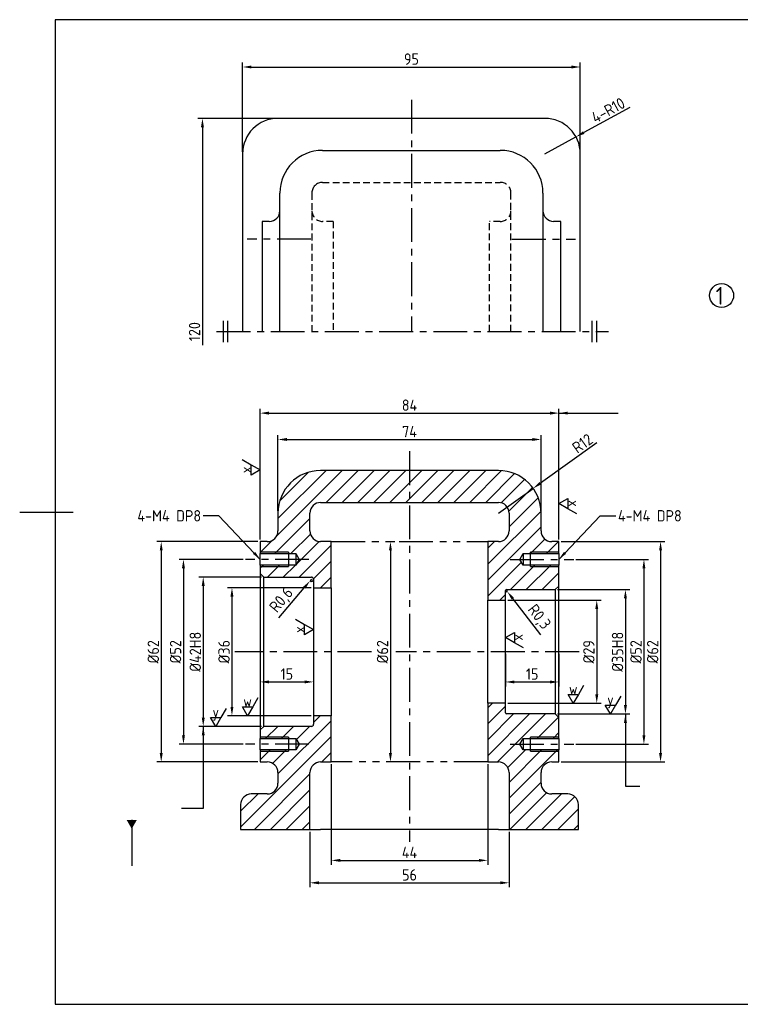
# Model space of a CAD drawing. Header units: millimetres. Extents: x 0 to 585, y 0 to 297.
# Tile 1 of 2: x 0 to 203, y 10 to 287. Entities that reach past the tile are written whole.
import ezdxf
from ezdxf.enums import TextEntityAlignment as Align

# ---------------------------------------------------------------- set-up
doc = ezdxf.new("R2010")
doc.units = ezdxf.units.MM
doc.header["$LTSCALE"] = 0.3
for name, pattern in [('CENTER', [50.8, 31.75, -6.35, 6.35, -6.35]), ('HIDDEN', [9.525, 6.35, -3.175]), ('PHANTOM', [63.5, 31.75, -6.35, 6.35, -6.35, 6.35, -6.35])]:
    doc.linetypes.add(name, pattern=pattern)
for name, color, linetype in [('C', 1, 'CENTER'), ('가상선', 1, 'PHANTOM'), ('단면선(ISO)', 1, 'Continuous'), ('숨은선', 2, 'HIDDEN'), ('외형선(ISO)', 3, 'Continuous'), ('은선 (ISO)', 2, 'HIDDEN'), ('좁은 외형선(ISO)', 1, 'Continuous'), ('해치 (ISO)', 1, 'Continuous')]:
    doc.layers.add(name, color=color, linetype=linetype)
doc.styles.get("Standard").update_dxf_attribs({"font": 'isocp.shx', "bigfont": 'whgtxt.shx'})
doc.dimstyles.new('ISO-25', dxfattribs={"dimtxt": 3.2, "dimasz": 2.5, "dimexe": 1.25, "dimexo": 0.625, "dimtad": 1, "dimtxsty": 'Standard', "dimcen": 0, "dimclrd": 1, "dimclre": 1, "dimclrt": 2, "dimadec": 0, "dimazin": 0, "dimtfac": 1, "dimtmove": 0, "dimatfit": 3, "dimfxl": 1, "dimarcsym": 0})

# ---------------------------------------------------------------- blocks, each defined once
blk = doc.blocks.new('*D3')
at = {"layer": 'Defpoints', "color": 0, "transparency": 16777216}
for p in [(68.64, 130.18), (51.62, 88.18), (68.64, 88.18)]:
    blk.add_point(p, dxfattribs=at)
at = {"layer": '단면선(ISO)', "color": 1, "lineweight": -2, "transparency": 16777216}
for p, q in [((68.02, 130.18), (50.37, 130.18)), ((51.62, 127.68), (51.62, 90.68)), ((68.02, 88.18), (50.37, 88.18))]:
    blk.add_line(p, q, dxfattribs=at)
at = {"layer": '단면선(ISO)', "color": 1, "transparency": 16777216}
for points in [[(51.2, 127.68), (52.04, 127.68), (51.62, 130.18)], [(51.2, 90.68), (52.04, 90.68), (51.62, 88.18)]]:
    blk.add_solid(points, dxfattribs=at)
at = {"layer": '단면선(ISO)', "color": 2, "transparency": 16777216, "insert": (49.39, 109.18), "char_height": 3.2, "attachment_point": 5, "rotation": 90}
blk.add_mtext('%%C42H8', dxfattribs=at)
blk = doc.blocks.new('*D4')
at = {"layer": 'Defpoints', "color": 0, "transparency": 16777216}
for p in [(63.48, 135.18), (46.06, 83.18), (63.48, 83.18)]:
    blk.add_point(p, dxfattribs=at)
at = {"layer": '단면선(ISO)', "color": 1, "lineweight": -2, "transparency": 16777216}
for p, q in [((62.85, 135.18), (44.81, 135.18)), ((46.06, 132.68), (46.06, 85.68)), ((62.85, 83.18), (44.81, 83.18))]:
    blk.add_line(p, q, dxfattribs=at)
at = {"layer": '단면선(ISO)', "color": 1, "transparency": 16777216}
for points in [[(45.64, 132.68), (46.48, 132.68), (46.06, 135.18)], [(45.64, 85.68), (46.48, 85.68), (46.06, 83.18)]]:
    blk.add_solid(points, dxfattribs=at)
at = {"layer": '단면선(ISO)', "color": 2, "transparency": 16777216, "insert": (43.83, 109.18), "char_height": 3.2, "attachment_point": 5, "rotation": 90}
blk.add_mtext('%%C52', dxfattribs=at)
blk = doc.blocks.new('*D5')
at = {"layer": 'Defpoints', "color": 0, "transparency": 16777216}
for p in [(67.64, 140.18), (39.8, 78.18), (67.64, 78.18)]:
    blk.add_point(p, dxfattribs=at)
at = {"layer": '단면선(ISO)', "color": 1, "lineweight": -2, "transparency": 16777216}
for p, q in [((67.02, 140.18), (38.55, 140.18)), ((39.8, 137.68), (39.8, 80.68)), ((67.02, 78.18), (38.55, 78.18))]:
    blk.add_line(p, q, dxfattribs=at)
at = {"layer": '단면선(ISO)', "color": 1, "transparency": 16777216}
for points in [[(39.39, 137.68), (40.22, 137.68), (39.8, 140.18)], [(39.39, 80.68), (40.22, 80.68), (39.8, 78.18)]]:
    blk.add_solid(points, dxfattribs=at)
at = {"layer": '단면선(ISO)', "color": 2, "transparency": 16777216, "insert": (37.58, 109.18), "char_height": 3.2, "attachment_point": 5, "rotation": 90}
blk.add_mtext('%%C62', dxfattribs=at)
blk = doc.blocks.new('*D6')
at = {"layer": 'Defpoints', "color": 0, "transparency": 16777216}
for p in [(104.28, 140.18), (104.28, 78.18), (105.53, 78.18)]:
    blk.add_point(p, dxfattribs=at)
at = {"layer": '단면선(ISO)', "color": 1, "lineweight": -2, "transparency": 16777216}
for p, q in [((104.9, 140.18), (105.53, 140.18)), ((104.28, 137.68), (104.28, 80.68)), ((104.9, 78.18), (103.03, 78.18))]:
    blk.add_line(p, q, dxfattribs=at)
at = {"layer": '단면선(ISO)', "color": 1, "transparency": 16777216}
for points in [[(103.86, 137.68), (104.69, 137.68), (104.28, 140.18)], [(103.86, 80.68), (104.69, 80.68), (104.28, 78.18)]]:
    blk.add_solid(points, dxfattribs=at)
at = {"layer": '단면선(ISO)', "color": 2, "transparency": 16777216, "insert": (102.05, 109.18), "char_height": 3.2, "attachment_point": 5, "rotation": 90}
blk.add_mtext('%%C62', dxfattribs=at)
blk = doc.blocks.new('*D7')
at = {"layer": 'Defpoints', "color": 0, "transparency": 16777216}
for p in [(82.64, 127.18), (59.7, 91.18), (82.64, 91.18)]:
    blk.add_point(p, dxfattribs=at)
at = {"layer": '단면선(ISO)', "color": 1, "lineweight": -2, "transparency": 16777216}
for p, q in [((82.02, 127.18), (58.45, 127.18)), ((59.7, 124.68), (59.7, 93.68)), ((82.02, 91.18), (58.45, 91.18))]:
    blk.add_line(p, q, dxfattribs=at)
at = {"layer": '단면선(ISO)', "color": 1, "transparency": 16777216}
for points in [[(59.28, 124.68), (60.11, 124.68), (59.7, 127.18)], [(59.28, 93.68), (60.11, 93.68), (59.7, 91.18)]]:
    blk.add_solid(points, dxfattribs=at)
at = {"layer": '단면선(ISO)', "color": 2, "transparency": 16777216, "insert": (57.47, 109.18), "char_height": 3.2, "attachment_point": 5, "rotation": 90}
blk.add_mtext('%%C36', dxfattribs=at)
blk = doc.blocks.new('*D8')
at = {"layer": 'Defpoints', "color": 0, "transparency": 16777216}
for p in [(136.64, 123.68), (136.64, 94.68), (162.3, 94.68)]:
    blk.add_point(p, dxfattribs=at)
at = {"layer": '단면선(ISO)', "color": 1, "lineweight": -2, "transparency": 16777216}
for p, q in [((137.27, 123.68), (163.55, 123.68)), ((162.3, 121.18), (162.3, 97.18)), ((137.27, 94.68), (163.55, 94.68))]:
    blk.add_line(p, q, dxfattribs=at)
at = {"layer": '단면선(ISO)', "color": 1, "transparency": 16777216}
for points in [[(161.89, 121.18), (162.72, 121.18), (162.3, 123.68)], [(161.89, 97.18), (162.72, 97.18), (162.3, 94.68)]]:
    blk.add_solid(points, dxfattribs=at)
at = {"layer": '단면선(ISO)', "color": 2, "transparency": 16777216, "insert": (160.08, 109.18), "char_height": 3.2, "attachment_point": 5, "rotation": 90}
blk.add_mtext('%%C29', dxfattribs=at)
blk = doc.blocks.new('*D9')
at = {"layer": 'Defpoints', "color": 0, "transparency": 16777216}
for p in [(150.64, 126.68), (150.64, 91.68), (170.37, 91.68)]:
    blk.add_point(p, dxfattribs=at)
at = {"layer": '단면선(ISO)', "color": 1, "lineweight": -2, "transparency": 16777216}
for p, q in [((151.27, 126.68), (171.62, 126.68)), ((170.37, 124.18), (170.37, 94.18)), ((151.27, 91.68), (171.62, 91.68))]:
    blk.add_line(p, q, dxfattribs=at)
at = {"layer": '단면선(ISO)', "color": 1, "transparency": 16777216}
for points in [[(169.95, 124.18), (170.79, 124.18), (170.37, 126.68)], [(169.95, 94.18), (170.79, 94.18), (170.37, 91.68)]]:
    blk.add_solid(points, dxfattribs=at)
at = {"layer": '단면선(ISO)', "color": 2, "transparency": 16777216, "insert": (168.15, 109.18), "char_height": 3.2, "attachment_point": 5, "rotation": 90}
blk.add_mtext('%%C35H8', dxfattribs=at)
blk = doc.blocks.new('*D10')
at = {"layer": 'Defpoints', "color": 0, "transparency": 16777216}
for p in [(155.81, 135.18), (155.81, 83.18), (175.57, 83.18)]:
    blk.add_point(p, dxfattribs=at)
at = {"layer": '단면선(ISO)', "color": 1, "lineweight": -2, "transparency": 16777216}
for p, q in [((156.43, 135.18), (176.82, 135.18)), ((175.57, 132.68), (175.57, 85.68)), ((156.43, 83.18), (176.82, 83.18))]:
    blk.add_line(p, q, dxfattribs=at)
at = {"layer": '단면선(ISO)', "color": 1, "transparency": 16777216}
for points in [[(175.15, 132.68), (175.98, 132.68), (175.57, 135.18)], [(175.15, 85.68), (175.98, 85.68), (175.57, 83.18)]]:
    blk.add_solid(points, dxfattribs=at)
at = {"layer": '단면선(ISO)', "color": 2, "transparency": 16777216, "insert": (173.34, 109.18), "char_height": 3.2, "attachment_point": 5, "rotation": 90}
blk.add_mtext('%%C52', dxfattribs=at)
blk = doc.blocks.new('*D11')
at = {"layer": 'Defpoints', "color": 0, "transparency": 16777216}
for p in [(151.64, 140.18), (151.64, 78.18), (180.24, 78.18)]:
    blk.add_point(p, dxfattribs=at)
at = {"layer": '단면선(ISO)', "color": 1, "lineweight": -2, "transparency": 16777216}
for p, q in [((152.27, 140.18), (181.49, 140.18)), ((180.24, 137.68), (180.24, 80.68)), ((152.27, 78.18), (181.49, 78.18))]:
    blk.add_line(p, q, dxfattribs=at)
at = {"layer": '단면선(ISO)', "color": 1, "transparency": 16777216}
for points in [[(179.83, 137.68), (180.66, 137.68), (180.24, 140.18)], [(179.83, 80.68), (180.66, 80.68), (180.24, 78.18)]]:
    blk.add_solid(points, dxfattribs=at)
at = {"layer": '단면선(ISO)', "color": 2, "transparency": 16777216, "insert": (178.02, 109.18), "char_height": 3.2, "attachment_point": 5, "rotation": 90}
blk.add_mtext('%%C62', dxfattribs=at)
blk = doc.blocks.new('*D15')
at = {"layer": 'Defpoints', "color": 0, "transparency": 16777216}
for p in [(157.68, 273.69), (62.68, 249.24), (157.68, 249.24)]:
    blk.add_point(p, dxfattribs=at)
at = {"layer": '단면선(ISO)', "color": 1, "lineweight": -2, "transparency": 16777216}
for p, q in [((62.68, 249.87), (62.68, 274.94)), ((157.68, 249.87), (157.68, 274.94)), ((65.18, 273.69), (155.18, 273.69))]:
    blk.add_line(p, q, dxfattribs=at)
at = {"layer": '단면선(ISO)', "color": 1, "transparency": 16777216}
for points in [[(65.18, 274.11), (65.18, 273.28), (62.68, 273.69)], [(155.18, 274.11), (155.18, 273.28), (157.68, 273.69)]]:
    blk.add_solid(points, dxfattribs=at)
at = {"layer": '단면선(ISO)', "color": 2, "transparency": 16777216, "insert": (110.18, 275.92), "char_height": 3.2, "attachment_point": 5}
blk.add_mtext('95', dxfattribs=at)
blk = doc.blocks.new('*D17')
at = {"layer": 'Defpoints', "color": 0, "transparency": 16777216}
for p in [(146.64, 168.9), (72.64, 148.18), (146.64, 148.18)]:
    blk.add_point(p, dxfattribs=at)
at = {"layer": '단면선(ISO)', "color": 1, "lineweight": -2, "transparency": 16777216}
for p, q in [((72.64, 148.81), (72.64, 170.15)), ((146.64, 148.81), (146.64, 170.15)), ((75.14, 168.9), (144.14, 168.9))]:
    blk.add_line(p, q, dxfattribs=at)
at = {"layer": '단면선(ISO)', "color": 1, "transparency": 16777216}
for points in [[(75.14, 169.32), (75.14, 168.49), (72.64, 168.9)], [(144.14, 169.32), (144.14, 168.49), (146.64, 168.9)]]:
    blk.add_solid(points, dxfattribs=at)
at = {"layer": '단면선(ISO)', "color": 2, "transparency": 16777216, "insert": (109.64, 171.13), "char_height": 3.2, "attachment_point": 5}
blk.add_mtext('74', dxfattribs=at)
blk = doc.blocks.new('*D18')
at = {"layer": 'Defpoints', "color": 0, "transparency": 16777216}
for p in [(87.64, 78.18), (131.64, 78.18), (131.64, 50.49)]:
    blk.add_point(p, dxfattribs=at)
at = {"layer": '단면선(ISO)', "color": 1, "lineweight": -2, "transparency": 16777216}
for p, q in [((87.64, 77.56), (87.64, 49.24)), ((131.64, 77.56), (131.64, 49.24)), ((90.14, 50.49), (129.14, 50.49))]:
    blk.add_line(p, q, dxfattribs=at)
at = {"layer": '단면선(ISO)', "color": 1, "transparency": 16777216}
for points in [[(90.14, 50.91), (90.14, 50.08), (87.64, 50.49)], [(129.14, 50.91), (129.14, 50.08), (131.64, 50.49)]]:
    blk.add_solid(points, dxfattribs=at)
at = {"layer": '단면선(ISO)', "color": 2, "transparency": 16777216, "insert": (109.64, 52.72), "char_height": 3.2, "attachment_point": 5}
blk.add_mtext('44', dxfattribs=at)
blk = doc.blocks.new('*D19')
at = {"layer": 'Defpoints', "color": 0, "transparency": 16777216}
for p in [(81.64, 59.18), (137.64, 59.18), (137.64, 44.18)]:
    blk.add_point(p, dxfattribs=at)
at = {"layer": '단면선(ISO)', "color": 1, "lineweight": -2, "transparency": 16777216}
for p, q in [((81.64, 58.56), (81.64, 42.93)), ((137.64, 58.56), (137.64, 42.93)), ((84.14, 44.18), (135.14, 44.18))]:
    blk.add_line(p, q, dxfattribs=at)
at = {"layer": '단면선(ISO)', "color": 1, "transparency": 16777216}
for points in [[(84.14, 44.6), (84.14, 43.77), (81.64, 44.18)], [(135.14, 44.6), (135.14, 43.77), (137.64, 44.18)]]:
    blk.add_solid(points, dxfattribs=at)
at = {"layer": '단면선(ISO)', "color": 2, "transparency": 16777216, "insert": (109.64, 46.41), "char_height": 3.2, "attachment_point": 5}
blk.add_mtext('56', dxfattribs=at)
blk = doc.blocks.new('*D20')
at = {"layer": 'Defpoints', "color": 0, "transparency": 16777216}
for p in [(151.64, 176.32), (67.64, 140.18), (151.64, 140.18)]:
    blk.add_point(p, dxfattribs=at)
at = {"layer": '단면선(ISO)', "color": 1, "lineweight": -2, "transparency": 16777216}
for p, q in [((67.64, 140.81), (67.64, 177.57)), ((151.64, 140.81), (151.64, 177.57)), ((70.14, 176.32), (149.14, 176.32))]:
    blk.add_line(p, q, dxfattribs=at)
at = {"layer": '단면선(ISO)', "color": 1, "transparency": 16777216}
for points in [[(70.14, 176.74), (70.14, 175.9), (67.64, 176.32)], [(149.14, 176.74), (149.14, 175.9), (151.64, 176.32)]]:
    blk.add_solid(points, dxfattribs=at)
at = {"layer": '단면선(ISO)', "color": 2, "transparency": 16777216, "insert": (109.64, 178.55), "char_height": 3.2, "attachment_point": 5}
blk.add_mtext('84', dxfattribs=at)
blk = doc.blocks.new('*D21')
at = {"layer": 'Defpoints', "color": 0, "transparency": 16777216}
for p in [(144.41, 155.15), (134.64, 148.18)]:
    blk.add_point(p, dxfattribs=at)
at = {"layer": '단면선(ISO)', "color": 1, "lineweight": -2, "transparency": 16777216}
for p, q in [((162.37, 167.98), (146.44, 156.61)), ((134.64, 148.18), (144.41, 155.15))]:
    blk.add_line(p, q, dxfattribs=at)
at = {"layer": '단면선(ISO)', "color": 1, "transparency": 16777216}
blk.add_solid([(146.2, 156.95), (146.69, 156.27), (144.41, 155.15)], dxfattribs=at)
at = {"layer": '단면선(ISO)', "color": 2, "transparency": 16777216, "insert": (158.28, 167.79), "char_height": 3.2, "attachment_point": 5, "rotation": 35.5312}
blk.add_mtext('R12', dxfattribs=at)
blk = doc.blocks.new('*D22')
at = {"layer": 'Defpoints', "color": 0, "transparency": 16777216}
for p in [(156.45, 254.04), (147.68, 249.24)]:
    blk.add_point(p, dxfattribs=at)
at = {"layer": '단면선(ISO)', "color": 1, "lineweight": -2, "transparency": 16777216}
for p, q in [((171.62, 262.32), (158.65, 255.23)), ((147.68, 249.24), (156.45, 254.04))]:
    blk.add_line(p, q, dxfattribs=at)
at = {"layer": '단면선(ISO)', "color": 1, "transparency": 16777216}
blk.add_solid([(158.45, 255.6), (158.85, 254.87), (156.45, 254.04)], dxfattribs=at)
at = {"layer": '단면선(ISO)', "color": 2, "transparency": 16777216, "insert": (165.51, 261.52), "char_height": 3.2, "attachment_point": 5, "rotation": 28.6416}
blk.add_mtext('4-R10', dxfattribs=at)
blk = doc.blocks.new('*D23')
at = {"layer": 'Defpoints', "color": 0, "transparency": 16777216}
for p in [(67.64, 109.18), (82.64, 109.18), (82.64, 100.7)]:
    blk.add_point(p, dxfattribs=at)
at = {"layer": '단면선(ISO)', "color": 1, "lineweight": -2, "transparency": 16777216}
for p, q in [((67.64, 108.56), (67.64, 99.45)), ((82.64, 108.56), (82.64, 99.45)), ((70.14, 100.7), (80.14, 100.7))]:
    blk.add_line(p, q, dxfattribs=at)
at = {"layer": '단면선(ISO)', "color": 1, "transparency": 16777216}
for points in [[(70.14, 101.12), (70.14, 100.28), (67.64, 100.7)], [(80.14, 101.12), (80.14, 100.28), (82.64, 100.7)]]:
    blk.add_solid(points, dxfattribs=at)
at = {"layer": '단면선(ISO)', "color": 2, "transparency": 16777216, "insert": (75.14, 102.92), "char_height": 3.2, "attachment_point": 5}
blk.add_mtext('15', dxfattribs=at)
blk = doc.blocks.new('*D24')
at = {"layer": 'Defpoints', "color": 0, "transparency": 16777216}
for p in [(136.64, 109.18), (151.64, 109.18), (151.64, 100.68)]:
    blk.add_point(p, dxfattribs=at)
at = {"layer": '단면선(ISO)', "color": 1, "lineweight": -2, "transparency": 16777216}
for p, q in [((136.64, 108.56), (136.64, 99.43)), ((151.64, 108.56), (151.64, 99.43)), ((139.14, 100.68), (149.14, 100.68))]:
    blk.add_line(p, q, dxfattribs=at)
at = {"layer": '단면선(ISO)', "color": 1, "transparency": 16777216}
for points in [[(139.14, 101.1), (139.14, 100.27), (136.64, 100.68)], [(149.14, 101.1), (149.14, 100.27), (151.64, 100.68)]]:
    blk.add_solid(points, dxfattribs=at)
at = {"layer": '단면선(ISO)', "color": 2, "transparency": 16777216, "insert": (144.14, 102.91), "char_height": 3.2, "attachment_point": 5}
blk.add_mtext('15', dxfattribs=at)
blk = doc.blocks.new('*D25')
at = {"layer": 'Defpoints', "color": 0, "transparency": 16777216}
for p in [(81.66, 129.12), (82.04, 129.58)]:
    blk.add_point(p, dxfattribs=at)
at = {"layer": '단면선(ISO)', "color": 1, "lineweight": -2, "transparency": 16777216}
for p, q in [((82.04, 129.58), (81.66, 129.12)), ((72.9, 118.7), (80.05, 127.21))]:
    blk.add_line(p, q, dxfattribs=at)
blk.add_arc((82.04, 129.58), 0.6, 229.9471, 0, dxfattribs=at)
at = {"layer": '단면선(ISO)', "color": 1, "transparency": 16777216}
blk.add_solid([(79.73, 127.48), (80.37, 126.94), (81.66, 129.12)], dxfattribs=at)
at = {"layer": '단면선(ISO)', "color": 2, "transparency": 16777216, "insert": (73.78, 123.59), "char_height": 3.2, "attachment_point": 5, "rotation": 49.9471}
blk.add_mtext('R0,6', dxfattribs=at)
blk = doc.blocks.new('*D26')
at = {"layer": 'Defpoints', "color": 0, "transparency": 16777216}
for p in [(136.94, 126.38), (137.13, 126.14)]:
    blk.add_point(p, dxfattribs=at)
at = {"layer": '단면선(ISO)', "color": 1, "lineweight": -2, "transparency": 16777216}
for p, q in [((136.94, 126.38), (137.13, 126.14)), ((146.61, 113.94), (138.66, 124.17))]:
    blk.add_line(p, q, dxfattribs=at)
blk.add_arc((136.94, 126.38), 0.3, 180, 307.8364, dxfattribs=at)
at = {"layer": '단면선(ISO)', "color": 1, "transparency": 16777216}
blk.add_solid([(138.99, 124.42), (138.33, 123.91), (137.13, 126.14)], dxfattribs=at)
at = {"layer": '단면선(ISO)', "color": 2, "transparency": 16777216, "insert": (145.92, 118.84), "char_height": 3.2, "attachment_point": 5, "rotation": 307.8364}
blk.add_mtext('R0,3', dxfattribs=at)

msp = doc.modelspace()

# ---------------------------------------------------------------- hatches: boundary and pattern name
at = {"layer": '해치 (ISO)'}
h = msp.add_hatch(dxfattribs=at)
h.set_pattern_fill('ANSI31', color=256, scale=25.4, style=0)
h.set_pattern_definition([(45, (8.421, -38.8195), (-2.245064, 2.245064), [])])
edge = h.paths.add_edge_path()
edge.add_ellipse((84.645, 75.181), major_axis=(-3, 0), ratio=1, start_angle=270, end_angle=360)
edge.add_line((81.645, 75.181), (81.645, 59.181))
edge.add_line((81.645, 59.181), (62.145, 59.181))
edge.add_line((62.145, 59.181), (62.145, 66.181))
edge.add_ellipse((65.145, 66.181), major_axis=(0, 3), ratio=1, start_angle=0, end_angle=90, ccw=False)
edge.add_line((65.145, 69.181), (69.645, 69.181))
edge.add_ellipse((69.645, 72.181), major_axis=(3, 0), ratio=1, start_angle=270, end_angle=360)
edge.add_line((72.645, 72.181), (72.645, 75.181))
edge.add_ellipse((69.645, 75.181), major_axis=(0, 3), ratio=1, start_angle=270, end_angle=360)
edge.add_line((69.645, 78.181), (67.645, 78.181))
edge.add_line((67.645, 78.181), (67.645, 81.56))
edge.add_line((67.645, 81.56), (77.645, 81.56))
edge.add_line((77.645, 81.56), (78.619, 83.181))
edge.add_line((78.619, 83.181), (77.645, 84.802))
edge.add_line((77.645, 84.802), (67.645, 84.802))
edge.add_line((67.645, 84.802), (67.645, 87.181))
edge.add_line((67.645, 87.181), (68.645, 88.181))
edge.add_line((68.645, 88.181), (82.045, 88.181))
edge.add_ellipse((82.045, 88.781), major_axis=(0.6, 0), ratio=1, start_angle=270, end_angle=360)
edge.add_line((82.645, 88.781), (82.645, 91.181))
edge.add_line((82.645, 91.181), (87.645, 91.181))
edge.add_line((87.645, 91.181), (87.645, 78.181))
edge.add_line((87.645, 78.181), (84.645, 78.181))
edge = h.paths.add_edge_path()
edge.add_ellipse((149.645, 143.181), major_axis=(0, -3), ratio=1, start_angle=270, end_angle=360)
edge.add_line((149.645, 140.181), (151.645, 140.181))
edge.add_line((151.645, 140.181), (151.645, 136.802))
edge.add_line((151.645, 136.802), (141.645, 136.802))
edge.add_line((141.645, 136.802), (140.671, 135.181))
edge.add_line((140.671, 135.181), (141.645, 133.56))
edge.add_line((141.645, 133.56), (151.645, 133.56))
edge.add_line((151.645, 133.56), (151.645, 127.681))
edge.add_line((151.645, 127.681), (150.645, 126.681))
edge.add_line((150.645, 126.681), (136.945, 126.681))
edge.add_ellipse((136.945, 126.381), major_axis=(-0.3, 0), ratio=1, start_angle=270, end_angle=360)
edge.add_line((136.645, 126.381), (136.645, 123.681))
edge.add_line((136.645, 123.681), (131.645, 123.681))
edge.add_line((131.645, 123.681), (131.645, 140.181))
edge.add_line((131.645, 140.181), (134.645, 140.181))
edge.add_ellipse((134.645, 143.181), major_axis=(3, 0), ratio=1, start_angle=270, end_angle=360)
edge.add_line((137.645, 143.181), (137.645, 148.181))
edge.add_ellipse((134.645, 148.181), major_axis=(0, 3), ratio=1, start_angle=270, end_angle=360)
edge.add_line((134.645, 151.181), (84.645, 151.181))
edge.add_ellipse((84.645, 148.181), major_axis=(-3, 0), ratio=1, start_angle=270, end_angle=360)
edge.add_line((81.645, 148.181), (81.645, 143.181))
edge.add_ellipse((84.645, 143.181), major_axis=(0, -3), ratio=1, start_angle=270, end_angle=360)
edge.add_line((84.645, 140.181), (87.645, 140.181))
edge.add_line((87.645, 140.181), (87.645, 127.181))
edge.add_line((87.645, 127.181), (82.645, 127.181))
edge.add_line((82.645, 127.181), (82.645, 129.581))
edge.add_ellipse((82.045, 129.581), major_axis=(0, 0.6), ratio=1, start_angle=270, end_angle=360)
edge.add_line((82.045, 130.181), (68.645, 130.181))
edge.add_line((68.645, 130.181), (67.645, 131.181))
edge.add_line((67.645, 131.181), (67.645, 133.56))
edge.add_line((67.645, 133.56), (77.645, 133.56))
edge.add_line((77.645, 133.56), (78.619, 135.181))
edge.add_line((78.619, 135.181), (77.645, 136.802))
edge.add_line((77.645, 136.802), (67.645, 136.802))
edge.add_line((67.645, 136.802), (67.645, 140.181))
edge.add_line((67.645, 140.181), (69.645, 140.181))
edge.add_ellipse((69.645, 143.181), major_axis=(3, 0), ratio=1, start_angle=270, end_angle=360)
edge.add_line((72.645, 143.181), (72.645, 148.181))
edge.add_ellipse((84.645, 148.181), major_axis=(0, 12), ratio=1, start_angle=0, end_angle=90, ccw=False)
edge.add_line((84.645, 160.181), (134.645, 160.181))
edge.add_ellipse((134.645, 148.181), major_axis=(12, 0), ratio=1, start_angle=0, end_angle=90, ccw=False)
edge.add_line((146.645, 148.181), (146.645, 143.181))
edge = h.paths.add_edge_path()
edge.add_ellipse((149.645, 75.181), major_axis=(-3, 0), ratio=1, start_angle=270, end_angle=360)
edge.add_line((146.645, 75.181), (146.645, 72.181))
edge.add_ellipse((149.645, 72.181), major_axis=(0, -3), ratio=1, start_angle=270, end_angle=360)
edge.add_line((149.645, 69.181), (154.145, 69.181))
edge.add_ellipse((154.145, 66.181), major_axis=(3, 0), ratio=1, start_angle=0, end_angle=90, ccw=False)
edge.add_line((157.145, 66.181), (157.145, 59.181))
edge.add_line((157.145, 59.181), (137.645, 59.181))
edge.add_line((137.645, 59.181), (137.645, 75.181))
edge.add_ellipse((134.645, 75.181), major_axis=(0, 3), ratio=1, start_angle=270, end_angle=360)
edge.add_line((134.645, 78.181), (131.645, 78.181))
edge.add_line((131.645, 78.181), (131.645, 94.681))
edge.add_line((131.645, 94.681), (136.645, 94.681))
edge.add_line((136.645, 94.681), (136.645, 91.981))
edge.add_ellipse((136.945, 91.981), major_axis=(0, -0.3), ratio=1, start_angle=270, end_angle=360)
edge.add_line((136.945, 91.681), (150.645, 91.681))
edge.add_line((150.645, 91.681), (151.645, 90.681))
edge.add_line((151.645, 90.681), (151.645, 84.802))
edge.add_line((151.645, 84.802), (141.645, 84.802))
edge.add_line((141.645, 84.802), (140.671, 83.181))
edge.add_line((140.671, 83.181), (141.645, 81.56))
edge.add_line((141.645, 81.56), (151.645, 81.56))
edge.add_line((151.645, 81.56), (151.645, 78.181))
edge.add_line((151.645, 78.181), (149.645, 78.181))

# ---------------------------------------------------------------- linework, layer by layer
at = {"color": 4}
for p, q in [((410, 287), (10, 287)), ((10, 287), (10, 10)), ((10, 10), (410, 10))]:
    msp.add_line(p, q, dxfattribs=at)
at = {"color": 3}
msp.add_line((0, 148.5), (15, 148.5), dxfattribs=at)
at = {"layer": 'C'}
for p, q in [((110.178, 264.49), (110.178, 199.243)), ((81.898, 225.243), (64.013, 225.243)), ((138.458, 225.243), (156.343, 225.243)), ((55.382, 199.243), (165.629, 199.243)), ((109.645, 165.605), (109.645, 55.717)), ((81.365, 135.181), (63.48, 135.181)), ((137.925, 135.181), (155.81, 135.181)), ((98.948, 109.181), (60.525, 109.181)), ((157.314, 109.181), (105.805, 109.181)), ((81.365, 83.181), (63.48, 83.181)), ((137.925, 83.181), (155.81, 83.181))]:
    msp.add_line(p, q, dxfattribs=at)
at = {"layer": '가상선'}
for p, q in [((87.645, 140.181), (131.645, 140.181)), ((131.645, 78.181), (87.645, 78.181))]:
    msp.add_line(p, q, dxfattribs=at)
at = {"layer": '단면선(ISO)', "color": 1}
for p, q in [((72.053, 259.243), (50.146, 259.243)), ((51.396, 256.743), (51.396, 195.413)), ((62.605, 163.269), (65.125, 161.814)), ((65.125, 158.904), (65.125, 161.814)), ((65.125, 161.814), (67.645, 160.359)), ((67.645, 160.359), (65.125, 158.904)), ((151.645, 150.866), (154.165, 152.321)), ((154.165, 149.411), (151.645, 150.866)), ((154.165, 152.321), (154.165, 149.411)), ((156.685, 147.956), (154.165, 149.411)), ((77.605, 118.32), (80.125, 116.865)), ((80.125, 113.956), (80.125, 116.865)), ((80.125, 116.865), (82.645, 115.41)), ((82.645, 115.41), (80.125, 113.956)), ((136.645, 113.18), (139.165, 114.634)), ((139.165, 114.634), (139.165, 111.725)), ((139.165, 111.725), (136.645, 113.18)), ((141.685, 110.27), (139.165, 111.725)), ((158.615, 99.721), (157.16, 97.201)), ((155.705, 94.681), (154.25, 97.201)), ((154.25, 97.201), (157.16, 97.201)), ((157.16, 97.201), (155.705, 94.681)), ((67.014, 96.221), (65.559, 93.701)), ((166.158, 91.681), (164.703, 94.201)), ((164.703, 94.201), (167.613, 94.201)), ((167.613, 94.201), (166.158, 91.681)), ((169.067, 96.721), (167.613, 94.201)), ((58.062, 93.221), (56.607, 90.701)), ((64.104, 91.181), (62.649, 93.701)), ((62.649, 93.701), (65.559, 93.701)), ((65.559, 93.701), (64.104, 91.181)), ((55.152, 88.181), (53.697, 90.701)), ((53.697, 90.701), (56.607, 90.701)), ((56.607, 90.701), (55.152, 88.181))]:
    msp.add_line(p, q, dxfattribs=at)
at = {"layer": '단면선(ISO)', "color": 2}
for p, q in [((57.183, 202.243), (57.183, 196.243)), ((58.47, 202.243), (58.47, 196.243)), ((160.9, 202.243), (160.9, 196.243)), ((162.187, 202.243), (162.187, 196.243))]:
    msp.add_line(p, q, dxfattribs=at)
msp.add_circle((197.419, 209.401), 3.373, dxfattribs=at)
at = {"layer": '단면선(ISO)', "color": 1}
msp.add_solid([(50.979, 256.743), (51.812, 256.743), (51.396, 259.243)], dxfattribs=at)
at = {"layer": '숨은선'}
for p, q in [((85.178, 241.243), (135.178, 241.243)), ((82.178, 238.243), (82.178, 199.243)), ((138.178, 199.243), (138.178, 238.243)), ((88.178, 230.243), (85.178, 230.243)), ((88.178, 230.243), (88.178, 199.243)), ((135.178, 230.243), (132.178, 230.243)), ((132.178, 199.243), (132.178, 230.243))]:
    msp.add_line(p, q, dxfattribs=at)
for centre, start, end in [((135.178, 238.243), 0, 90), ((85.178, 233.243), 180, 270), ((135.178, 233.243), 270, 0)]:
    msp.add_arc(centre, 3, start, end, dxfattribs=at)
at = {"layer": '외형선(ISO)'}
for p, q in [((147.678, 259.243), (72.678, 259.243)), ((85.178, 250.243), (135.178, 250.243)), ((62.678, 249.243), (62.678, 199.243)), ((157.678, 199.243), (157.678, 249.243)), ((73.178, 199.243), (73.178, 238.243)), ((147.178, 238.243), (147.178, 199.243)), ((68.178, 230.243), (68.178, 199.243)), ((70.178, 230.243), (68.178, 230.243)), ((152.178, 230.243), (150.178, 230.243)), ((152.178, 199.243), (152.178, 230.243)), ((134.645, 160.181), (84.645, 160.181)), ((84.645, 151.181), (134.645, 151.181)), ((72.645, 148.181), (72.645, 143.181)), ((81.645, 143.181), (81.645, 148.181)), ((137.645, 148.181), (137.645, 143.181)), ((146.645, 143.181), (146.645, 148.181)), ((69.645, 140.181), (67.645, 140.181)), ((67.645, 140.181), (67.645, 136.802)), ((87.645, 140.181), (84.645, 140.181)), ((87.645, 127.181), (87.645, 140.181)), ((134.645, 140.181), (131.645, 140.181)), ((131.645, 140.181), (131.645, 123.681)), ((151.645, 140.181), (149.645, 140.181)), ((151.645, 136.802), (151.645, 140.181)), ((67.645, 136.802), (77.645, 136.802)), ((67.645, 133.56), (67.645, 136.802)), ((75.645, 137.181), (75.645, 133.181)), ((77.645, 136.802), (78.619, 135.181)), ((77.645, 136.802), (77.645, 133.56)), ((140.671, 135.181), (141.645, 136.802)), ((141.645, 136.802), (151.645, 136.802)), ((141.645, 136.802), (141.645, 133.56)), ((143.645, 133.181), (143.645, 137.181)), ((151.645, 136.802), (151.645, 133.56)), ((77.645, 133.56), (67.645, 133.56)), ((67.645, 133.56), (67.645, 131.181)), ((78.619, 135.181), (77.645, 133.56)), ((141.645, 133.56), (140.671, 135.181)), ((151.645, 133.56), (141.645, 133.56)), ((151.645, 127.681), (151.645, 133.56)), ((67.645, 131.181), (68.645, 130.181)), ((67.645, 131.181), (67.645, 87.181)), ((68.645, 130.181), (82.045, 130.181)), ((68.645, 88.181), (68.645, 130.181)), ((82.645, 129.581), (82.645, 127.181)), ((150.645, 126.681), (151.645, 127.681)), ((151.645, 90.681), (151.645, 127.681)), ((82.645, 127.181), (87.645, 127.181)), ((82.645, 127.181), (82.645, 91.181)), ((87.645, 127.181), (87.645, 91.181)), ((136.645, 123.681), (136.645, 126.381)), ((136.945, 126.681), (150.645, 126.681)), ((150.645, 126.681), (150.645, 91.681)), ((131.645, 123.681), (136.645, 123.681)), ((131.645, 94.681), (131.645, 123.681)), ((136.645, 94.681), (136.645, 123.681)), ((136.645, 94.681), (131.645, 94.681)), ((131.645, 94.681), (131.645, 78.181)), ((136.645, 91.981), (136.645, 94.681)), ((150.645, 91.681), (136.945, 91.681)), ((151.645, 90.681), (150.645, 91.681)), ((87.645, 91.181), (82.645, 91.181)), ((82.645, 91.181), (82.645, 88.781)), ((87.645, 78.181), (87.645, 91.181)), ((151.645, 84.802), (151.645, 90.681)), ((68.645, 88.181), (67.645, 87.181)), ((67.645, 87.181), (67.645, 84.802)), ((82.045, 88.181), (68.645, 88.181)), ((67.645, 84.802), (77.645, 84.802)), ((67.645, 81.56), (67.645, 84.802)), ((75.645, 85.181), (75.645, 81.181)), ((77.645, 84.802), (78.619, 83.181)), ((77.645, 84.802), (77.645, 81.56)), ((78.619, 83.181), (77.645, 81.56)), ((140.671, 83.181), (141.645, 84.802)), ((141.645, 81.56), (140.671, 83.181)), ((141.645, 84.802), (151.645, 84.802)), ((141.645, 84.802), (141.645, 81.56)), ((143.645, 81.181), (143.645, 85.181)), ((151.645, 84.802), (151.645, 81.56)), ((77.645, 81.56), (67.645, 81.56)), ((67.645, 81.56), (67.645, 78.181)), ((151.645, 81.56), (141.645, 81.56)), ((151.645, 78.181), (151.645, 81.56)), ((67.645, 78.181), (69.645, 78.181)), ((84.645, 78.181), (87.645, 78.181)), ((131.645, 78.181), (134.645, 78.181)), ((149.645, 78.181), (151.645, 78.181)), ((72.645, 75.181), (72.645, 72.181)), ((81.645, 59.181), (81.645, 75.181)), ((137.645, 75.181), (137.645, 59.181)), ((146.645, 72.181), (146.645, 75.181)), ((69.645, 69.181), (65.145, 69.181)), ((154.145, 69.181), (149.645, 69.181)), ((62.145, 66.181), (62.145, 59.181)), ((157.145, 59.181), (157.145, 66.181)), ((62.145, 59.181), (81.645, 59.181)), ((81.645, 59.181), (84.645, 59.181)), ((134.645, 59.181), (84.645, 59.181)), ((134.645, 59.181), (137.645, 59.181)), ((137.645, 59.181), (157.145, 59.181))]:
    msp.add_line(p, q, dxfattribs=at)
for centre, radius, start, end in [((72.678, 249.243), 10, 90, 180), ((147.678, 249.243), 10, 0, 90), ((85.178, 238.243), 12, 90, 180), ((135.178, 238.243), 12, 0, 90), ((70.178, 233.243), 3, 270, 0), ((150.178, 233.243), 3, 180, 270), ((84.645, 148.181), 12, 90, 180), ((134.645, 148.181), 12, 0, 90), ((84.645, 148.181), 3, 90, 180), ((134.645, 148.181), 3, 0, 90), ((69.645, 143.181), 3, 270, 0), ((84.645, 143.181), 3, 180, 270), ((134.645, 143.181), 3, 270, 0), ((149.645, 143.181), 3, 180, 270), ((82.045, 129.581), 0.6, 0, 90), ((136.945, 126.381), 0.3, 90, 180), ((136.945, 91.981), 0.3, 180, 270), ((82.045, 88.781), 0.6, 270, 0), ((69.645, 75.181), 3, 0, 90), ((84.645, 75.181), 3, 90, 180), ((134.645, 75.181), 3, 0, 90), ((149.645, 75.181), 3, 90, 180), ((69.645, 72.181), 3, 270, 0), ((149.645, 72.181), 3, 180, 270), ((65.145, 66.181), 3, 90, 180), ((154.145, 66.181), 3, 0, 90)]:
    msp.add_arc(centre, radius, start, end, dxfattribs=at)
at = {"layer": '은선 (ISO)', "ltscale": 8.971231}
msp.add_arc((85.178, 238.243), 3, 90, 180, dxfattribs=at)
at = {"layer": '좁은 외형선(ISO)'}
for p, q in [((75.645, 137.181), (67.645, 137.181)), ((151.645, 137.181), (143.645, 137.181)), ((67.645, 133.181), (75.645, 133.181)), ((143.645, 133.181), (151.645, 133.181)), ((75.645, 85.181), (67.645, 85.181)), ((151.645, 85.181), (143.645, 85.181)), ((67.645, 81.181), (75.645, 81.181)), ((143.645, 81.181), (151.645, 81.181))]:
    msp.add_line(p, q, dxfattribs=at)

# ---------------------------------------------------------------- texts
at = {"layer": '단면선(ISO)', "color": 3}
msp.add_text('1', height=5, dxfattribs=at).set_placement((196.882, 209.33), align=Align.MIDDLE_CENTER)
at = {"layer": '단면선(ISO)', "color": 1}
for p in [(63.618, 160.348), (155.007, 150.931), (78.618, 115.399), (140.007, 113.244)]:
    msp.add_text('x', height=3, rotation=90, dxfattribs=at).set_placement(p, align=Align.MIDDLE_CENTER)
for s, p in [('w', (155.694, 98.708)), ('w', (64.093, 95.208)), ('y', (166.146, 95.708)), ('y', (55.141, 92.208))]:
    msp.add_text(s, height=3, dxfattribs=at).set_placement(p, align=Align.MIDDLE_CENTER)
at = {"layer": '단면선(ISO)', "color": 2, "insert": (49.17, 199.243), "char_height": 3.2, "attachment_point": 5, "rotation": 90}
msp.add_mtext('120', dxfattribs=at)
at = {"layer": '단면선(ISO)', "color": 2, "char_height": 3.2}
for insert, attachment_point in [((51.02, 145.829), 9), ((168.269, 145.829), 7)]:
    msp.add_mtext('4-M4 DP8', dxfattribs=dict(at, insert=insert, attachment_point=attachment_point))

# ---------------------------------------------------------------- dimensions: what is measured, and where the dimension line sits
at = {"layer": '단면선(ISO)', "color": 3}
for base, p1, p2, picture, middle in [((157.678, 273.694), (62.678, 249.243), (157.678, 249.243), '*D15', (110.178, 275.919)), ((151.645, 176.32), (67.645, 140.181), (151.645, 140.181), '*D20', (109.645, 178.545)), ((146.645, 168.902), (72.645, 148.181), (146.645, 148.181), '*D17', (109.645, 171.127)), ((82.645, 100.699), (67.645, 109.181), (82.645, 109.181), '*D23', (75.145, 102.924)), ((151.645, 100.684), (136.645, 109.181), (151.645, 109.181), '*D24', (144.145, 102.909)), ((131.645, 50.493), (87.645, 78.181), (131.645, 78.181), '*D18', (109.645, 52.718)), ((137.645, 44.183), (81.645, 59.181), (137.645, 59.181), '*D19', (109.645, 46.408))]:
    dim = msp.add_linear_dim(base=base, p1=p1, p2=p2, dimstyle='ISO-25', dxfattribs=at)
    dim.commit()
    dim.dimension.update_dxf_attribs({"geometry": picture, "text_midpoint": middle})
dim = msp.add_radius_dim(center=(147.678, 249.243), mpoint=(156.454, 254.036), text='4-<>', dimstyle='ISO-25', dxfattribs=at)
dim.commit()
dim.dimension.update_dxf_attribs({"geometry": '*D22', "text_midpoint": (166.578, 259.565), "dimtype": 164})
for center, mpoint, picture, middle in [((134.645, 148.181), (144.41, 155.154), '*D21', (159.569, 165.979)), ((136.945, 126.381), (137.129, 126.144), '*D26', (143.977, 117.327))]:
    dim = msp.add_radius_dim(center=center, mpoint=mpoint, dimstyle='ISO-25', dxfattribs=at)
    dim.commit()
    dim.dimension.update_dxf_attribs({"geometry": picture, "text_midpoint": middle, "dimtype": 164})
for base, p1, p2, text, picture, middle in [((39.804, 78.181), (67.645, 140.181), (67.645, 78.181), '%%C<>', '*D5', (37.579, 109.181)), ((104.276, 78.181), (104.276, 140.181), (105.526, 78.181), '%%C<>', '*D6', (102.051, 109.181)), ((180.243, 78.181), (151.645, 140.181), (151.645, 78.181), '%%C<>', '*D11', (178.017, 109.181)), ((46.059, 83.181), (63.48, 135.181), (63.48, 83.181), '%%C<>', '*D4', (43.834, 109.181)), ((175.566, 83.181), (155.81, 135.181), (155.81, 83.181), '%%C<>', '*D10', (173.341, 109.181)), ((51.619, 88.181), (68.645, 130.181), (68.645, 88.181), '%%C<>H8', '*D3', (49.394, 109.181)), ((59.696, 91.181), (82.645, 127.181), (82.645, 91.181), '%%C<>', '*D7', (57.471, 109.181)), ((170.37, 91.681), (150.645, 126.681), (150.645, 91.681), '%%C<>H8', '*D9', (168.145, 109.181)), ((162.303, 94.681), (136.645, 123.681), (136.645, 94.681), '%%C<>', '*D8', (160.078, 109.181))]:
    dim = msp.add_linear_dim(base=base, p1=p1, p2=p2, angle=90, text=text, dimstyle='ISO-25', dxfattribs=at)
    dim.commit()
    dim.dimension.update_dxf_attribs({"geometry": picture, "text_midpoint": middle})
dim = msp.add_radius_dim(center=(82.045, 129.581), mpoint=(81.659, 129.121), dimstyle='ISO-25', dxfattribs=at)
dim.commit()
dim.dimension.update_dxf_attribs({"geometry": '*D25', "text_midpoint": (73.785, 123.585)})

# ---------------------------------------------------------------- leaders
for points, override in [([(151.645, 176.32), (168.318, 176.32)], {"dimgap": 0.625, "dimtad": 0}), ([(170.37, 91.681), (170.37, 71.33), (174.459, 71.33)], {"dimgap": 0.625, "dimtad": 0}), ([(51.619, 88.181), (51.619, 65.068), (45.47, 65.068)], {"dimgap": 0.625, "dimtad": 0}), ([(31.512, 61.868), (31.512, 48.918)], {"dimgap": 0.625, "dimtad": 0, "dimldrblk": 'DatumFilled'})]:
    msp.add_leader(points, dimstyle='ISO-25', override=override, dxfattribs=at)
at = {"layer": '단면선(ISO)', "color": 3, "annotation_type": 0, "has_hookline": 1, "text_width": 18.707}
for points, hookline_direction in [([(67.645, 135.181), (56.013, 147.429), (51.645, 147.429)], 1), ([(151.645, 135.181), (163.277, 147.429), (167.644, 147.429)], 0)]:
    msp.add_leader(points, dimstyle='ISO-25', override={"dimgap": 0.625, "dimtad": 0}, dxfattribs=dict(at, hookline_direction=hookline_direction))

doc.saveas('drawing.dxf')
